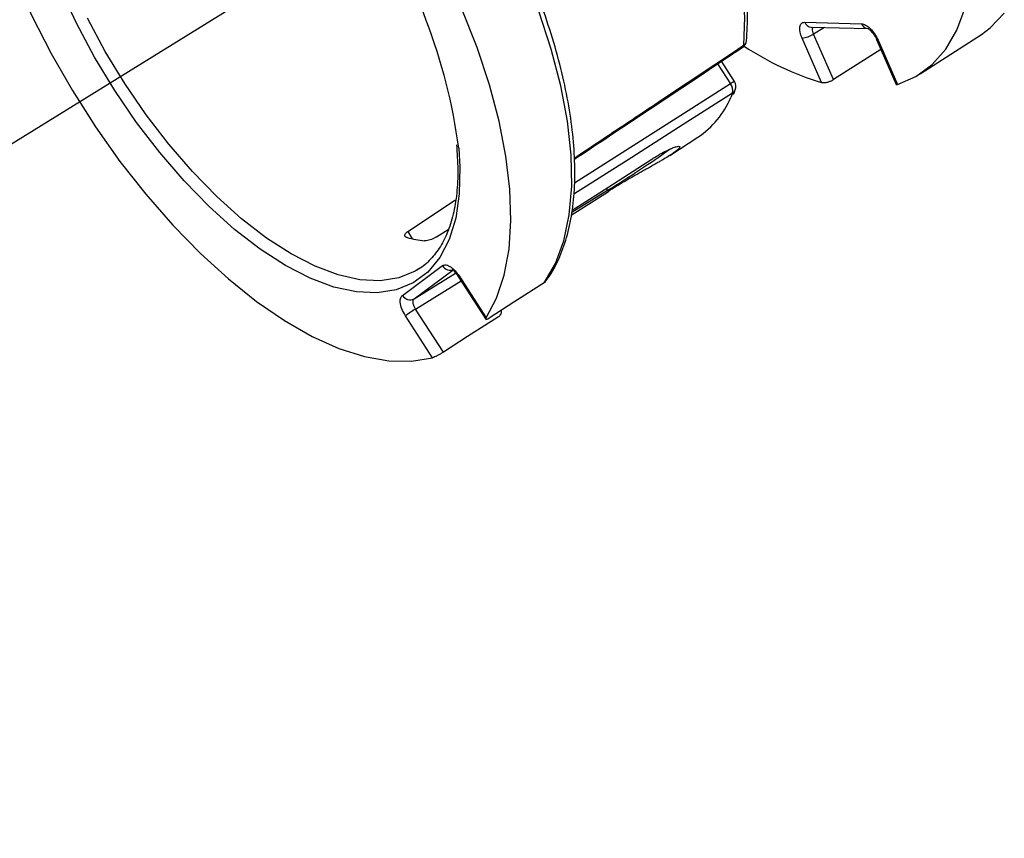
# Model space of a CAD drawing. Header units: inches. Extents: x 0.2 to 11, y 0 to 8.2.
# Tile 4 of 8: x 7.3 to 8.2, y 4.9 to 5.6. Entities that reach past the tile are written whole.
import ezdxf

# ---------------------------------------------------------------- set-up
doc = ezdxf.new("R2010")
doc.units = ezdxf.units.IN
doc.header["$MEASUREMENT"] = 0

msp = doc.modelspace()

# ---------------------------------------------------------------- linework, layer by layer
for p, q in [((6.33939, 4.87808), (7.6255, 5.67232)), ((7.99696, 5.58319), (8.04596, 5.58194)), ((8.00268, 5.57898), (8.05168, 5.57772)), ((8.01408, 5.57869), (8.00468, 5.57295)), ((8.01139, 5.53121), (7.99466, 5.56947)), ((8.02185, 5.53367), (8.00468, 5.57295)), ((8.05915, 5.56828), (8.07612, 5.52947)), ((8.06044, 5.56778), (8.07717, 5.52952)), ((8.09689, 5.53865), (8.14968, 5.57271)), ((7.94318, 5.56131), (7.94253, 5.56106)), ((8.06294, 5.55963), (8.02185, 5.53367)), ((7.93631, 5.53193), (7.92505, 5.54942)), ((7.92165, 5.54716), (7.93275, 5.52993)), ((7.93472, 5.52202), (7.93313, 5.51831)), ((7.88048, 5.46818), (7.90471, 5.48382)), ((7.79521, 5.41642), (7.82734, 5.43704)), ((7.79572, 5.41896), (7.82666, 5.43809)), ((7.82666, 5.43809), (7.82734, 5.43704)), ((7.65381, 5.40226), (7.69518, 5.42977)), ((7.65381, 5.40226), (7.65777, 5.39611)), ((7.67872, 5.39772), (7.68893, 5.40424)), ((7.64925, 5.34722), (7.68378, 5.37288)), ((7.65944, 5.34427), (7.69397, 5.36993)), ((7.65944, 5.34427), (7.69527, 5.36644)), ((7.66339, 5.37007), (7.66121, 5.36873)), ((7.69752, 5.36344), (7.72122, 5.32662)), ((7.69821, 5.36404), (7.72159, 5.32773)), ((7.66064, 5.33539), (7.69993, 5.3597)), ((7.77333, 5.35969), (7.77438, 5.36117)), ((7.67524, 5.29328), (7.65186, 5.3296)), ((7.68464, 5.2981), (7.66064, 5.33539))]:
    msp.add_line(p, q)
at = {"flags": 128}
for points in [[(7.62071, 6.02296), (7.6287, 6.02238), (7.64856, 6.01858), (7.66957, 6.01139), (7.69145, 6.0009), (7.71395, 5.98725), (7.73677, 5.97061), (7.75964, 5.95119), (7.78226, 5.92922), (7.80436, 5.90498), (7.82565, 5.87878), (7.84588, 5.85093), (7.86479, 5.8218), (7.88214, 5.79175), (7.89771, 5.76114), (7.91132, 5.73036), (7.92279, 5.6998), (7.93198, 5.66984), (7.93877, 5.64086), (7.94308, 5.6132), (7.94486, 5.58723), (7.94408, 5.56326)], [(7.31445, 5.62161), (7.32905, 5.58883), (7.34561, 5.55623), (7.36393, 5.52416), (7.38383, 5.49296), (7.40507, 5.46298), (7.42745, 5.43453), (7.4507, 5.40792), (7.47459, 5.38345), (7.49885, 5.36138), (7.52321, 5.34194), (7.54743, 5.32535), (7.57122, 5.31178), (7.59434, 5.30139), (7.61654, 5.29429), (7.63757, 5.29055), (7.65721, 5.29021), (7.67524, 5.29328)], [(7.69794, 5.4745), (7.69896, 5.45829), (7.69842, 5.43495), (7.69531, 5.41392), (7.68968, 5.39546), (7.6816, 5.37984), (7.6712, 5.36726), (7.65859, 5.35789), (7.64397, 5.35187), (7.62751, 5.34926), (7.60946, 5.35012), (7.59004, 5.35441), (7.56953, 5.3621), (7.54819, 5.37306), (7.52633, 5.38717), (7.50423, 5.40421), (7.4822, 5.42397), (7.46052, 5.44618), (7.4395, 5.47053), (7.41942, 5.4967), (7.40055, 5.52433), (7.38315, 5.55306), (7.36744, 5.58248), (7.35365, 5.6122)], [(7.72159, 5.32773), (7.73062, 5.34477), (7.73726, 5.36463), (7.74142, 5.3871), (7.74307, 5.41192), (7.74218, 5.43883), (7.73876, 5.46754), (7.73286, 5.49774), (7.72453, 5.52909), (7.71387, 5.56127), (7.70098, 5.59392)], [(7.77178, 5.35805), (7.78152, 5.3747), (7.78879, 5.39432), (7.7935, 5.41668), (7.79561, 5.44154), (7.79509, 5.46861), (7.79194, 5.49759), (7.7862, 5.52815), (7.77794, 5.55995), (7.76725, 5.59263)], [(8.07717, 5.52952), (8.09316, 5.53639), (8.10715, 5.54655), (8.11899, 5.55989), (8.12856, 5.57628), (8.13574, 5.59552)], [(7.66121, 5.36873), (7.66034, 5.36822), (7.64611, 5.36236), (7.6301, 5.35983), (7.61254, 5.36066), (7.59365, 5.36484), (7.5737, 5.37231), (7.55295, 5.38298), (7.53168, 5.3967), (7.51018, 5.41328), (7.48875, 5.4325), (7.46766, 5.4541), (7.44722, 5.47779), (7.42768, 5.50325), (7.40933, 5.53013), (7.3924, 5.55806), (7.37712, 5.58668)], [(8.14968, 5.57271), (8.15729, 5.5783), (8.16953, 5.59098)], [(7.93275, 5.52993), (7.88992, 5.50264), (7.8455, 5.47435), (7.79813, 5.44417)], [(7.93472, 5.52202), (7.89189, 5.49474), (7.84748, 5.46646), (7.7973, 5.43451)], [(7.79612, 5.42094), (7.81947, 5.43588), (7.86491, 5.46496)], [(7.82666, 5.43809), (7.82588, 5.43943), (7.82566, 5.43987)], [(7.77178, 5.35805), (7.74563, 5.34131), (7.72508, 5.32815)], [(7.73217, 5.32862), (7.70555, 5.31153), (7.68464, 5.2981)]]:
    msp.add_lwpolyline(points, dxfattribs=at)
for centre, radius, start, end in [((7.21146, 5.40938), 0.49082, 7.62438, 34.2217), ((8.00309, 5.58553), 0.00656, 200.88187, 266.44651), ((8.05209, 5.58427), 0.00656, 200.86826, 266.89717), ((7.93881, 5.56787), 0.00787, 303.66553, 354.85239), ((7.94142, 5.56782), 0.00527, 300.2217, 352.83671), ((7.99242, 5.59202), 0.02267, 275.67543, 302.73357), ((8.0602, 5.56907), 0.00132, 218.20763, 280.51185), ((7.94185, 5.56311), 0.00223, 306.43538, 3.95983), ((8.08552, 5.77567), 0.25546, 236.53112, 253.13054), ((7.94464, 5.51294), 0.02074, 113.68073, 124.99192), ((7.92517, 5.52384), 0.00972, 349.19665, 38.78839), ((7.93163, 5.52692), 0.00579, 302.16801, 337.63153), ((7.92969, 5.52767), 0.00787, 337.98223, 32.76928), ((7.86159, 5.5483), 0.07757, 303.76728, 337.25249), ((7.31552, 6.27419), 0.97995, 301.43883, 305.2633), ((7.68135, 5.50951), 0.11583, 256.01083, 263.5531), ((7.6904, 5.37667), 0.00762, 209.738, 297.89198), ((7.69912, 5.36229), 0.00197, 117.44863, 144.40211), ((7.65587, 5.35101), 0.00762, 209.73784, 297.89212), ((7.74289, 5.20118), 0.15741, 121.50357, 125.33216)]:
    msp.add_arc(centre, radius, start, end)
for points, knots in [([(7.94665, 5.56716), (7.94694, 5.57107), (7.94776, 5.58243), (7.94733, 5.60262), (7.94463, 5.62807), (7.93964, 5.65482), (7.93248, 5.68255), (7.92321, 5.71097), (7.91197, 5.73978), (7.89883, 5.76866), (7.88428, 5.797), (7.87339, 5.81528), (7.86804, 5.82424)], [0, 0, 0, 0, 0.055594, 0.161379, 0.267116, 0.372724, 0.478185, 0.583512, 0.688731, 0.79387, 0.898953, 1, 1, 1, 1]), ([(7.77438, 5.36117), (7.77514, 5.36221), (7.77941, 5.36807), (7.78568, 5.38057), (7.79228, 5.3995), (7.79655, 5.42087), (7.79855, 5.44434), (7.79823, 5.46969), (7.7956, 5.49665), (7.79071, 5.52494), (7.78366, 5.55429), (7.77433, 5.58442), (7.76639, 5.60701), (7.76101, 5.61948), (7.76007, 5.62167)], [0, 0, 0, 0, 0.020245, 0.114229, 0.209036, 0.304816, 0.401162, 0.497727, 0.594277, 0.69073, 0.787071, 0.883308, 0.979458, 1, 1, 1, 1]), ([(7.99466, 5.56947), (7.99399, 5.57128), (7.99266, 5.57491), (7.99256, 5.57947), (7.99392, 5.58264), (7.99594, 5.58301), (7.99696, 5.58319)], [0, 0, 0, 0, 0.248893, 0.497412, 0.748363, 1, 1, 1, 1]), ([(8.00468, 5.57295), (8.0044, 5.57368), (8.0038, 5.57526), (8.00365, 5.57708), (8.00385, 5.57835), (8.00413, 5.57881), (8.00426, 5.57904)], [0, 0, 0, 0, 0.291297, 0.63216, 0.822086, 1, 1, 1, 1]), ([(8.04596, 5.58194), (8.04714, 5.5817), (8.04951, 5.58123), (8.05369, 5.57795), (8.05765, 5.57329), (8.05951, 5.56961), (8.06044, 5.56778)], [0, 0, 0, 0, 0.248802, 0.497247, 0.749572, 1, 1, 1, 1]), ([(8.05183, 5.57772), (8.05195, 5.57765), (8.05213, 5.57754), (8.05321, 5.5767), (8.05426, 5.57569), (8.05551, 5.57429), (8.05683, 5.57253), (8.05812, 5.57047), (8.05882, 5.569), (8.05917, 5.56825)], [0, 0, 0, 0, 0.219292, 0.337082, 0.459845, 0.587758, 0.720697, 0.858346, 1, 1, 1, 1]), ([(7.7979, 5.46589), (7.80623, 5.47144), (7.82945, 5.48689), (7.87818, 5.51934), (7.91857, 5.54626), (7.94408, 5.56326)], [0, 0, 0, 0, 0.171087, 0.476393, 1, 1, 1, 1]), ([(7.79791, 5.46481), (7.81596, 5.47682), (7.86418, 5.50888), (7.91238, 5.54098), (7.94253, 5.56106)], [0, 0, 0, 0, 0.374339, 1, 1, 1, 1]), ([(8.01139, 5.53121), (8.01167, 5.53114), (8.01224, 5.53101), (8.01327, 5.53097), (8.01442, 5.53104), (8.01565, 5.53122), (8.01692, 5.53152), (8.0182, 5.53192), (8.01945, 5.5324), (8.02046, 5.53288), (8.02126, 5.53331), (8.02166, 5.53355), (8.02185, 5.53367)], [0, 0, 0, 0, 0.108724, 0.220569, 0.3293, 0.441243, 0.548906, 0.659775, 0.766027, 0.875414, 0.937402, 1, 1, 1, 1]), ([(7.93531, 5.5209), (7.93541, 5.52107), (7.93606, 5.52225), (7.93656, 5.52359), (7.93699, 5.52472)], [0, 0, 0, 0, 0.150818, 1, 1, 1, 1]), ([(8.07614, 5.52948), (8.07616, 5.52944), (8.0762, 5.52936), (8.07645, 5.52936), (8.07679, 5.52941), (8.07704, 5.52948), (8.07717, 5.52952)], [0, 0, 0, 0, 0.228041, 0.564399, 0.780925, 1, 1, 1, 1]), ([(7.696, 5.47728), (7.69651, 5.47007), (7.69757, 5.45527), (7.69647, 5.43519), (7.69342, 5.41683), (7.68831, 5.40093), (7.68137, 5.38747), (7.67242, 5.37693), (7.66575, 5.37079), (7.66152, 5.36895), (7.66141, 5.3689)], [0, 0, 0, 0, 0.135478, 0.277733, 0.419793, 0.561874, 0.704505, 0.84876, 0.996026, 1, 1, 1, 1]), ([(7.86491, 5.46496), (7.86592, 5.4656), (7.86793, 5.46687), (7.87082, 5.4686), (7.8736, 5.47018), (7.87621, 5.47158), (7.87941, 5.47319), (7.8822, 5.47442), (7.8845, 5.47526), (7.88646, 5.47585), (7.88787, 5.47606), (7.88867, 5.47591), (7.88897, 5.47562), (7.88895, 5.47517), (7.88862, 5.47455), (7.88796, 5.47377), (7.88666, 5.47255), (7.88475, 5.47106), (7.88226, 5.46934), (7.87942, 5.46748), (7.87608, 5.46543), (7.8723, 5.4632), (7.86826, 5.46087), (7.86387, 5.45838), (7.85925, 5.45579), (7.85569, 5.45379), (7.85207, 5.45175), (7.84837, 5.44965), (7.84468, 5.44754), (7.84104, 5.44542), (7.83747, 5.44331), (7.83394, 5.44118), (7.83053, 5.43907), (7.82839, 5.43771), (7.82734, 5.43704)], [0, 0, 0, 0, 0.02642, 0.053025, 0.080211, 0.1076, 0.134018, 0.187744, 0.215113, 0.241723, 0.295836, 0.323403, 0.350159, 0.377102, 0.404638, 0.432381, 0.458958, 0.513027, 0.540586, 0.566979, 0.620656, 0.648002, 0.674511, 0.728415, 0.755872, 0.782605, 0.809523, 0.837029, 0.864738, 0.891418, 0.918286, 0.945752, 0.973424, 1, 1, 1, 1]), ([(7.65335, 5.39711), (7.65305, 5.39721), (7.65243, 5.39739), (7.6518, 5.39785), (7.6514, 5.39842), (7.65129, 5.39909), (7.65147, 5.39983), (7.65191, 5.40058), (7.65259, 5.40133), (7.65325, 5.40187), (7.6537, 5.40218), (7.65381, 5.40226)], [0, 0, 0, 0, 0.126215, 0.256039, 0.382287, 0.512633, 0.631145, 0.754153, 0.857139, 0.963997, 1, 1, 1, 1]), ([(7.67872, 5.39772), (7.67804, 5.39733), (7.67669, 5.39653), (7.6743, 5.3955), (7.67193, 5.39475), (7.66984, 5.39435), (7.66881, 5.39439), (7.66834, 5.39441)], [0, 0, 0, 0, 0.198743, 0.397325, 0.600482, 0.815775, 1, 1, 1, 1]), ([(7.68378, 5.37288), (7.6848, 5.37328), (7.68685, 5.37406), (7.69107, 5.37199), (7.69504, 5.36848), (7.69716, 5.36552), (7.69821, 5.36404)], [0, 0, 0, 0, 0.278334, 0.556442, 0.779686, 1, 1, 1, 1]), ([(7.69394, 5.36857), (7.69392, 5.36854), (7.6938, 5.36835), (7.69399, 5.36799), (7.69452, 5.3673), (7.6954, 5.36631), (7.69645, 5.36502), (7.69716, 5.36398), (7.69752, 5.36345)], [0, 0, 0, 0, 0.047381, 0.236117, 0.422864, 0.610942, 0.802964, 1, 1, 1, 1]), ([(7.77291, 5.35899), (7.77288, 5.35896), (7.77278, 5.35885), (7.7725, 5.35859), (7.77216, 5.3583), (7.77187, 5.35812), (7.77178, 5.35805)], [0, 0, 0, 0, 0.083342, 0.311142, 0.769387, 1, 1, 1, 1]), ([(7.65186, 5.3296), (7.65073, 5.33161), (7.64846, 5.33564), (7.64723, 5.34116), (7.6475, 5.34522), (7.64867, 5.34656), (7.64925, 5.34722)], [0, 0, 0, 0, 0.278395, 0.556279, 0.778462, 1, 1, 1, 1]), ([(7.66064, 5.33539), (7.66023, 5.3361), (7.65933, 5.33763), (7.65867, 5.33971), (7.65843, 5.34136), (7.65848, 5.34257), (7.65878, 5.34361), (7.65922, 5.34405), (7.65944, 5.34427)], [0, 0, 0, 0, 0.197625, 0.429673, 0.559226, 0.697469, 0.844394, 1, 1, 1, 1]), ([(7.72159, 5.32773), (7.7214, 5.32739), (7.72103, 5.32672), (7.72138, 5.32639), (7.72237, 5.32663), (7.72371, 5.3273), (7.72472, 5.32792), (7.72508, 5.32815)], [0, 0, 0, 0, 0.220523, 0.441128, 0.659576, 0.875162, 1, 1, 1, 1]), ([(7.73217, 5.32862), (7.73277, 5.32911), (7.73399, 5.3301), (7.73501, 5.33225), (7.73506, 5.33382), (7.73509, 5.33456)], [0, 0, 0, 0, 0.34731, 0.694578, 1, 1, 1, 1]), ([(7.68464, 5.2981), (7.68395, 5.29767), (7.68256, 5.2968), (7.68021, 5.29548), (7.67799, 5.29436), (7.67628, 5.29361), (7.67553, 5.29338), (7.67524, 5.29328)], [0, 0, 0, 0, 0.21351, 0.426995, 0.641197, 0.857623, 1, 1, 1, 1])]:
    msp.add_open_spline(points, degree=3, knots=knots)

doc.saveas('drawing.dxf')
